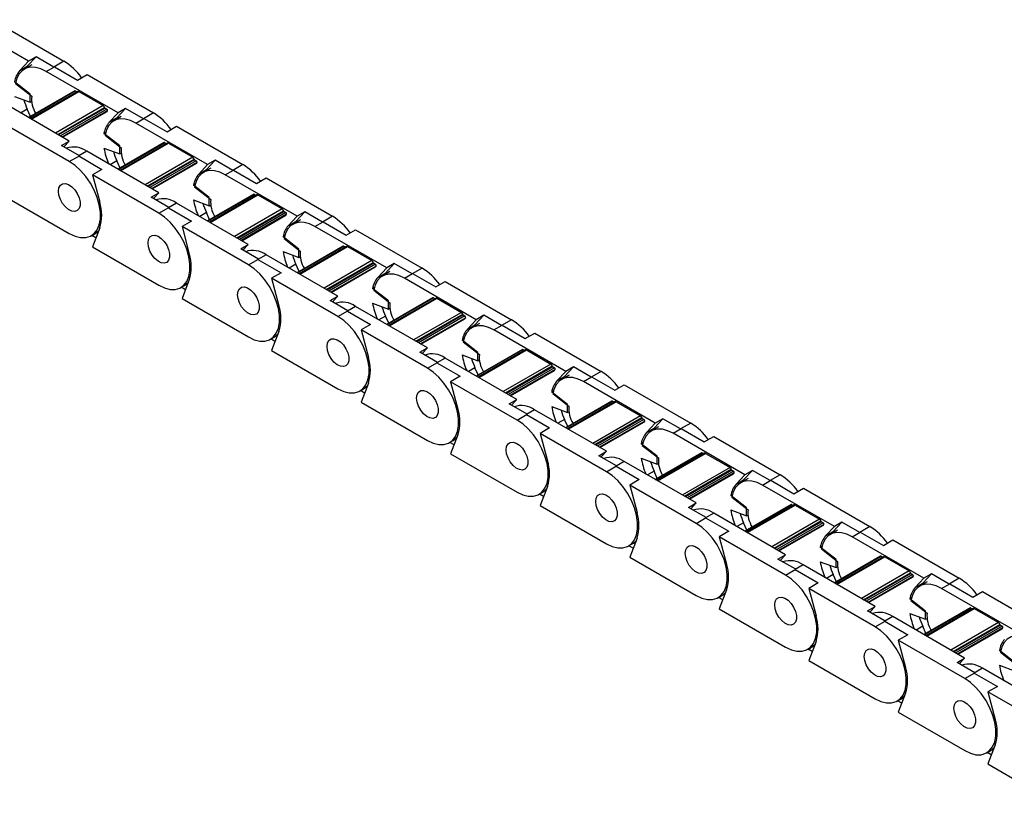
# Model space of a CAD drawing. Header units: millimetres. Extents: x 19 to 819, y 19 to 629.
# Tile 4 of 6: x 666 to 743, y 503 to 564. Entities that reach past the tile are written whole.
import ezdxf

# ---------------------------------------------------------------- set-up
doc = ezdxf.new("R2010")
doc.units = ezdxf.units.MM
doc.header["$LTSCALE"] = 3

msp = doc.modelspace()

# ---------------------------------------------------------------- linework, layer by layer
for p, q in [((666.227, 560.482), (660.613, 563.723)), ((663.802, 563.474), (668.992, 560.477)), ((665.537, 559.742), (666.227, 560.482)), ((666.131, 560.085), (666.821, 560.825)), ((666.821, 560.825), (666.227, 560.482)), ((668.208, 560.024), (666.821, 560.825)), ((668.992, 560.477), (668.208, 560.024)), ((665.537, 559.742), (666.131, 560.085)), ((666.483, 560.195), (665.889, 559.852)), ((667.614, 559.681), (668.25, 560.049)), ((673.227, 556.441), (667.614, 559.681)), ((668.25, 560.049), (670.06, 559.004)), ((666.362, 557.905), (665.127, 558.869)), ((670.06, 559.004), (670.802, 559.433)), ((670.802, 559.433), (675.993, 556.436)), ((665.211, 558.74), (666.475, 557.753)), ((669.838, 558.155), (666.23, 556.072)), ((666.256, 556.057), (669.883, 558.151)), ((670.084, 558.121), (666.382, 555.984)), ((666.426, 555.959), (670.159, 558.114)), ((669.883, 558.151), (670.009, 558.078)), ((670.159, 558.114), (672.068, 557.012)), ((669.409, 554.236), (663.795, 557.477)), ((665.127, 557.73), (666.362, 557.269)), ((666.362, 557.269), (666.362, 557.905)), ((666.362, 557.269), (666.47, 557.331)), ((666.131, 556.727), (665.613, 556.428)), ((666.385, 556.162), (666.131, 556.727)), ((672.068, 557.012), (668.335, 554.856)), ((668.508, 554.756), (672.169, 556.87)), ((672.21, 556.807), (668.583, 554.713)), ((672.344, 556.73), (668.717, 554.636)), ((672.403, 556.594), (668.864, 554.551)), ((672.21, 556.807), (672.344, 556.73)), ((673.131, 556.044), (673.821, 556.784)), ((673.821, 556.784), (673.227, 556.441)), ((675.208, 555.983), (673.821, 556.784)), ((668.896, 554.533), (672.336, 556.519)), ((672.537, 555.701), (673.227, 556.441)), ((672.537, 555.701), (673.131, 556.044)), ((673.483, 556.154), (672.889, 555.811)), ((674.614, 555.64), (675.25, 556.008)), ((675.993, 556.436), (675.208, 555.983)), ((675.25, 556.008), (677.06, 554.963)), ((669.417, 552.64), (664.226, 555.636)), ((680.228, 552.399), (674.614, 555.64)), ((677.06, 554.963), (677.803, 555.391)), ((677.803, 555.391), (682.993, 552.395)), ((672.255, 554.902), (672.127, 554.828)), ((673.362, 553.864), (672.127, 554.828)), ((672.211, 554.699), (673.475, 553.712)), ((668.815, 553.893), (669.409, 554.236)), ((670.202, 553.093), (668.815, 553.893)), ((668.993, 553.791), (669.409, 554.236)), ((672.127, 553.689), (673.362, 553.228)), ((676.839, 554.114), (673.23, 552.031)), ((673.256, 552.015), (676.884, 554.109)), ((673.362, 553.228), (673.362, 553.864)), ((677.085, 554.08), (673.382, 551.943)), ((673.426, 551.917), (677.16, 554.073)), ((676.884, 554.109), (677.01, 554.037)), ((677.16, 554.073), (679.069, 552.971)), ((669.417, 552.64), (670.202, 553.093)), ((670.796, 553.436), (670.159, 553.069)), ((670.159, 553.069), (671.969, 552.024)), ((676.409, 550.195), (670.796, 553.436)), ((673.362, 553.228), (673.47, 553.29)), ((679.069, 552.971), (675.335, 550.815)), ((675.509, 550.715), (679.169, 552.828)), ((679.211, 552.766), (675.583, 550.672)), ((679.211, 552.766), (679.345, 552.689)), ((680.132, 552.003), (680.822, 552.742)), ((680.822, 552.742), (680.228, 552.399)), ((682.208, 551.942), (680.822, 552.742)), ((671.969, 552.024), (671.226, 551.595)), ((673.131, 552.686), (672.613, 552.387)), ((673.385, 552.12), (673.131, 552.686)), ((679.345, 552.689), (675.717, 550.595)), ((679.403, 552.552), (675.865, 550.51)), ((675.896, 550.492), (679.336, 552.478)), ((679.538, 551.66), (680.228, 552.399)), ((679.538, 551.66), (680.132, 552.003)), ((680.483, 552.113), (679.889, 551.77)), ((681.614, 551.599), (682.251, 551.966)), ((682.993, 552.395), (682.208, 551.942)), ((682.251, 551.966), (684.06, 550.922)), ((676.417, 548.599), (671.226, 551.595)), ((671.226, 551.595), (671.799, 549.449)), ((687.228, 548.358), (681.614, 551.599)), ((684.06, 550.922), (684.803, 551.35)), ((684.803, 551.35), (689.994, 548.354)), ((679.255, 550.86), (679.128, 550.787)), ((680.363, 549.823), (679.128, 550.787)), ((679.212, 550.658), (680.476, 549.671)), ((664.226, 550.002), (669.417, 547.006)), ((675.815, 549.852), (676.409, 550.195)), ((677.202, 549.052), (675.815, 549.852)), ((675.994, 549.749), (676.409, 550.195)), ((679.128, 549.648), (680.363, 549.186)), ((683.839, 550.073), (680.23, 547.989)), ((680.257, 547.974), (683.884, 550.068)), ((680.363, 549.186), (680.363, 549.823)), ((684.085, 550.039), (680.382, 547.902)), ((680.426, 547.876), (684.16, 550.031)), ((683.884, 550.068), (684.01, 549.996)), ((684.16, 550.031), (686.069, 548.929)), ((676.417, 548.599), (677.202, 549.052)), ((677.796, 549.395), (677.16, 549.027)), ((677.16, 549.027), (678.969, 547.983)), ((683.41, 546.154), (677.796, 549.395)), ((680.363, 549.186), (680.47, 549.249)), ((686.069, 548.929), (682.336, 546.774)), ((680.132, 548.645), (679.614, 548.345)), ((680.386, 548.079), (680.132, 548.645)), ((682.509, 546.674), (686.17, 548.787)), ((686.211, 548.725), (682.584, 546.631)), ((686.345, 548.648), (682.718, 546.554)), ((686.403, 548.511), (682.865, 546.468)), ((682.896, 546.45), (686.336, 548.436)), ((686.211, 548.725), (686.345, 548.648)), ((686.538, 547.619), (687.228, 548.358)), ((687.132, 547.961), (687.822, 548.701)), ((687.822, 548.701), (687.228, 548.358)), ((689.209, 547.901), (687.822, 548.701)), ((689.994, 548.354), (689.209, 547.901)), ((671.799, 547.447), (671.226, 545.961)), ((678.969, 547.983), (678.227, 547.554)), ((683.417, 544.557), (678.227, 547.554)), ((678.227, 547.554), (678.799, 545.408)), ((686.538, 547.619), (687.132, 547.961)), ((687.484, 548.071), (686.89, 547.729)), ((688.615, 547.558), (689.251, 547.925)), ((694.229, 544.317), (688.615, 547.558)), ((689.251, 547.925), (691.061, 546.88)), ((671.142, 546.835), (671.417, 546.994)), ((671.497, 546.662), (671.17, 546.851)), ((686.255, 546.819), (686.128, 546.746)), ((687.363, 545.781), (686.128, 546.746)), ((686.212, 546.617), (687.476, 545.63)), ((691.061, 546.88), (691.803, 547.309)), ((691.803, 547.309), (696.994, 544.313)), ((671.226, 545.961), (676.417, 542.965)), ((682.816, 545.811), (683.41, 546.154)), ((684.202, 545.011), (682.816, 545.811)), ((682.994, 545.708), (683.41, 546.154)), ((690.839, 546.031), (687.231, 543.948)), ((687.257, 543.933), (690.884, 546.027)), ((687.363, 545.145), (687.363, 545.781)), ((691.085, 545.998), (687.383, 543.86)), ((687.427, 543.835), (691.16, 545.99)), ((690.884, 546.027), (691.01, 545.954)), ((691.16, 545.99), (693.069, 544.888)), ((683.417, 544.557), (684.202, 545.011)), ((684.796, 545.353), (684.16, 544.986)), ((690.41, 542.113), (684.796, 545.353)), ((686.128, 545.607), (687.363, 545.145)), ((687.363, 545.145), (687.471, 545.207)), ((684.16, 544.986), (685.97, 543.941)), ((687.132, 544.603), (686.614, 544.304)), ((687.386, 544.038), (687.132, 544.603)), ((693.069, 544.888), (689.336, 542.733)), ((689.509, 542.633), (693.17, 544.746)), ((693.212, 544.684), (689.584, 542.59)), ((693.345, 544.606), (689.718, 542.512)), ((693.404, 544.47), (689.865, 542.427)), ((689.897, 542.409), (693.337, 544.395)), ((693.212, 544.684), (693.345, 544.606)), ((693.538, 543.577), (694.229, 544.317)), ((694.132, 543.92), (694.823, 544.66)), ((694.823, 544.66), (694.229, 544.317)), ((696.209, 543.859), (694.823, 544.66)), ((696.994, 544.313), (696.209, 543.859)), ((685.97, 543.941), (685.227, 543.513)), ((690.418, 540.516), (685.227, 543.513)), ((685.227, 543.513), (685.8, 541.366)), ((693.538, 543.577), (694.132, 543.92)), ((694.484, 544.03), (693.89, 543.687)), ((695.615, 543.517), (696.251, 543.884)), ((701.229, 540.276), (695.615, 543.517)), ((696.251, 543.884), (698.061, 542.839)), ((678.142, 542.794), (678.418, 542.953)), ((678.497, 542.621), (678.17, 542.81)), ((678.799, 543.405), (678.227, 541.92)), ((693.256, 542.778), (693.128, 542.704)), ((694.363, 541.74), (693.128, 542.704)), ((698.061, 542.839), (698.804, 543.268)), ((698.804, 543.268), (703.994, 540.271)), ((689.816, 541.77), (690.41, 542.113)), ((689.994, 541.667), (690.41, 542.113)), ((693.213, 542.576), (694.476, 541.589)), ((697.84, 541.99), (694.231, 539.907)), ((694.257, 539.892), (697.885, 541.986)), ((698.086, 541.956), (694.383, 539.819)), ((694.427, 539.794), (698.161, 541.949)), ((697.885, 541.986), (698.011, 541.913)), ((698.161, 541.949), (700.07, 540.847)), ((678.227, 541.92), (683.417, 538.923)), ((691.203, 540.969), (689.816, 541.77)), ((691.797, 541.312), (691.16, 540.945)), ((697.411, 538.071), (691.797, 541.312)), ((693.128, 541.565), (694.363, 541.104)), ((694.363, 541.104), (694.363, 541.74)), ((694.363, 541.104), (694.471, 541.166)), ((690.418, 540.516), (691.203, 540.969)), ((691.16, 540.945), (692.97, 539.9)), ((694.132, 540.562), (693.614, 540.263)), ((694.386, 539.997), (694.132, 540.562)), ((700.07, 540.847), (696.336, 538.692)), ((696.51, 538.591), (700.17, 540.705)), ((700.212, 540.642), (696.584, 538.548)), ((700.346, 540.565), (696.718, 538.471)), ((700.404, 540.429), (696.866, 538.386)), ((700.212, 540.642), (700.346, 540.565)), ((701.133, 539.879), (701.823, 540.619)), ((701.823, 540.619), (701.229, 540.276)), ((703.209, 539.818), (701.823, 540.619)), ((692.97, 539.9), (692.228, 539.472)), ((696.897, 538.368), (700.337, 540.354)), ((700.539, 539.536), (701.229, 540.276)), ((700.539, 539.536), (701.133, 539.879)), ((701.484, 539.989), (700.891, 539.646)), ((702.615, 539.475), (703.252, 539.843)), ((703.994, 540.271), (703.209, 539.818)), ((703.252, 539.843), (705.062, 538.798)), ((685.142, 538.753), (685.418, 538.912)), ((685.8, 539.364), (685.227, 537.879)), ((697.418, 536.475), (692.228, 539.472)), ((692.228, 539.472), (692.8, 537.325)), ((708.229, 536.235), (702.615, 539.475)), ((705.062, 538.798), (705.804, 539.227)), ((705.804, 539.227), (710.995, 536.23)), ((685.497, 538.58), (685.17, 538.769)), ((700.256, 538.737), (700.129, 538.663)), ((701.364, 537.699), (700.129, 538.663)), ((700.213, 538.534), (701.477, 537.547)), ((685.227, 537.879), (690.418, 534.882)), ((696.817, 537.729), (697.411, 538.071)), ((698.203, 536.928), (696.817, 537.729)), ((696.995, 537.626), (697.411, 538.071)), ((700.129, 537.524), (701.364, 537.063)), ((704.84, 537.949), (701.231, 535.866)), ((701.258, 535.851), (704.885, 537.945)), ((701.364, 537.063), (701.364, 537.699)), ((705.086, 537.915), (701.384, 535.778)), ((701.427, 535.753), (705.161, 537.908)), ((704.885, 537.945), (705.011, 537.872)), ((705.161, 537.908), (707.07, 536.806)), ((697.418, 536.475), (698.203, 536.928)), ((698.797, 537.271), (698.161, 536.904)), ((698.161, 536.904), (699.97, 535.859)), ((704.411, 534.03), (698.797, 537.271)), ((701.364, 537.063), (701.471, 537.125)), ((707.07, 536.806), (703.337, 534.65)), ((703.51, 534.55), (707.171, 536.664)), ((707.212, 536.601), (703.585, 534.507)), ((707.212, 536.601), (707.346, 536.524)), ((708.133, 535.838), (708.823, 536.577)), ((708.823, 536.577), (708.229, 536.235)), ((710.21, 535.777), (708.823, 536.577)), ((699.97, 535.859), (699.228, 535.43)), ((701.133, 536.521), (700.615, 536.222)), ((701.387, 535.955), (701.133, 536.521)), ((707.346, 536.524), (703.719, 534.43)), ((707.404, 536.387), (703.866, 534.345)), ((703.897, 534.327), (707.338, 536.313)), ((707.539, 535.495), (708.229, 536.235)), ((707.539, 535.495), (708.133, 535.838)), ((708.485, 535.948), (707.891, 535.605)), ((709.616, 535.434), (710.252, 535.802)), ((710.995, 536.23), (710.21, 535.777)), ((710.252, 535.802), (712.062, 534.757)), ((692.8, 535.323), (692.228, 533.837)), ((704.418, 532.434), (699.228, 535.43)), ((699.228, 535.43), (699.8, 533.284)), ((715.23, 532.193), (709.616, 535.434)), ((712.062, 534.757), (712.804, 535.185)), ((712.804, 535.185), (717.995, 532.189)), ((692.143, 534.711), (692.418, 534.871)), ((692.498, 534.539), (692.171, 534.727)), ((707.256, 534.695), (707.129, 534.622)), ((708.364, 533.658), (707.129, 534.622)), ((707.213, 534.493), (708.477, 533.506)), ((692.228, 533.837), (697.418, 530.841)), ((703.817, 533.687), (704.411, 534.03)), ((705.203, 532.887), (703.817, 533.687)), ((703.995, 533.584), (704.411, 534.03)), ((707.129, 533.483), (708.364, 533.021)), ((711.84, 533.908), (708.232, 531.825)), ((708.258, 531.809), (711.885, 533.903)), ((708.364, 533.021), (708.364, 533.658)), ((712.086, 533.874), (708.384, 531.737)), ((708.428, 531.711), (712.161, 533.867)), ((711.885, 533.903), (712.011, 533.831)), ((712.161, 533.867), (714.07, 532.764)), ((704.418, 532.434), (705.203, 532.887)), ((705.797, 533.23), (705.161, 532.862)), ((705.161, 532.862), (706.971, 531.818)), ((711.411, 529.989), (705.797, 533.23)), ((708.364, 533.021), (708.472, 533.084)), ((714.07, 532.764), (710.337, 530.609)), ((708.133, 532.48), (707.615, 532.181)), ((708.387, 531.914), (708.133, 532.48)), ((710.51, 530.509), (714.171, 532.622)), ((714.213, 532.56), (710.585, 530.466)), ((714.346, 532.483), (710.719, 530.389)), ((714.405, 532.346), (710.866, 530.304)), ((710.898, 530.285), (714.338, 532.271)), ((714.213, 532.56), (714.346, 532.483)), ((714.54, 531.454), (715.23, 532.193)), ((715.134, 531.797), (715.824, 532.536)), ((715.824, 532.536), (715.23, 532.193)), ((717.21, 531.736), (715.824, 532.536)), ((717.995, 532.189), (717.21, 531.736)), ((699.8, 531.282), (699.228, 529.796)), ((706.971, 531.818), (706.228, 531.389)), ((711.419, 528.393), (706.228, 531.389)), ((706.228, 531.389), (706.801, 529.243)), ((714.54, 531.454), (715.134, 531.797)), ((715.485, 531.907), (714.891, 531.564)), ((716.616, 531.393), (717.252, 531.76)), ((722.23, 528.152), (716.616, 531.393)), ((717.252, 531.76), (719.062, 530.716)), ((699.143, 530.67), (699.419, 530.829)), ((699.498, 530.497), (699.171, 530.686)), ((714.257, 530.654), (714.13, 530.581)), ((715.365, 529.616), (714.13, 530.581)), ((714.214, 530.452), (715.478, 529.465)), ((719.062, 530.716), (719.805, 531.144)), ((719.805, 531.144), (724.995, 528.148)), ((699.228, 529.796), (704.418, 526.8)), ((710.817, 529.646), (711.411, 529.989)), ((712.204, 528.846), (710.817, 529.646)), ((710.995, 529.543), (711.411, 529.989)), ((718.841, 529.867), (715.232, 527.783)), ((715.258, 527.768), (718.886, 529.862)), ((715.365, 528.98), (715.365, 529.616)), ((719.087, 529.833), (715.384, 527.695)), ((715.428, 527.67), (719.162, 529.825)), ((718.886, 529.862), (719.012, 529.79)), ((719.162, 529.825), (721.071, 528.723)), ((711.419, 528.393), (712.204, 528.846)), ((712.798, 529.189), (712.161, 528.821)), ((718.412, 525.948), (712.798, 529.189)), ((714.13, 529.442), (715.365, 528.98)), ((715.365, 528.98), (715.472, 529.042)), ((712.161, 528.821), (713.971, 527.776)), ((715.134, 528.438), (714.615, 528.139)), ((715.387, 527.873), (715.134, 528.438)), ((721.071, 528.723), (717.337, 526.568)), ((717.511, 526.468), (721.172, 528.581)), ((721.213, 528.519), (717.586, 526.425)), ((721.347, 528.441), (717.719, 526.347)), ((721.405, 528.305), (717.867, 526.262)), ((717.898, 526.244), (721.338, 528.23)), ((721.213, 528.519), (721.347, 528.441)), ((721.54, 527.412), (722.23, 528.152)), ((722.134, 527.755), (722.824, 528.495)), ((722.824, 528.495), (722.23, 528.152)), ((724.21, 527.695), (722.824, 528.495)), ((724.995, 528.148), (724.21, 527.695)), ((713.971, 527.776), (713.229, 527.348)), ((718.419, 524.351), (713.229, 527.348)), ((713.229, 527.348), (713.801, 525.202)), ((721.54, 527.412), (722.134, 527.755)), ((722.486, 527.865), (721.892, 527.522)), ((723.616, 527.352), (724.253, 527.719)), ((729.23, 524.111), (723.616, 527.352)), ((724.253, 527.719), (726.063, 526.674)), ((706.143, 526.629), (706.419, 526.788)), ((706.498, 526.456), (706.171, 526.645)), ((706.801, 527.24), (706.228, 525.755)), ((721.257, 526.613), (721.13, 526.54)), ((722.365, 525.575), (721.13, 526.54)), ((726.063, 526.674), (726.805, 527.103)), ((726.805, 527.103), (731.996, 524.106)), ((717.818, 525.605), (718.412, 525.948)), ((717.996, 525.502), (718.412, 525.948)), ((721.214, 526.411), (722.478, 525.424)), ((725.841, 525.825), (722.232, 523.742)), ((722.259, 523.727), (725.886, 525.821)), ((726.087, 525.792), (722.385, 523.654)), ((722.429, 523.629), (726.162, 525.784)), ((725.886, 525.821), (726.012, 525.748)), ((726.162, 525.784), (728.071, 524.682)), ((706.228, 525.755), (711.419, 522.758)), ((719.204, 524.804), (717.818, 525.605)), ((719.798, 525.147), (719.162, 524.78)), ((725.412, 521.907), (719.798, 525.147)), ((721.13, 525.401), (722.365, 524.939)), ((722.365, 524.939), (722.365, 525.575)), ((722.365, 524.939), (722.473, 525.001)), ((718.419, 524.351), (719.204, 524.804)), ((719.162, 524.78), (720.971, 523.735)), ((722.134, 524.397), (721.616, 524.098)), ((722.388, 523.832), (722.134, 524.397)), ((728.071, 524.682), (724.338, 522.527)), ((724.511, 522.427), (728.172, 524.54)), ((728.213, 524.477), (724.586, 522.383)), ((728.347, 524.4), (724.72, 522.306)), ((728.405, 524.264), (724.867, 522.221)), ((728.213, 524.477), (728.347, 524.4)), ((729.134, 523.714), (729.824, 524.454)), ((729.824, 524.454), (729.23, 524.111)), ((731.211, 523.653), (729.824, 524.454)), ((720.971, 523.735), (720.229, 523.307)), ((724.898, 522.203), (728.339, 524.189)), ((728.54, 523.371), (729.23, 524.111)), ((728.54, 523.371), (729.134, 523.714)), ((729.486, 523.824), (728.892, 523.481)), ((730.617, 523.31), (731.253, 523.678)), ((731.996, 524.106), (731.211, 523.653)), ((731.253, 523.678), (733.063, 522.633)), ((713.144, 522.588), (713.419, 522.747)), ((713.801, 523.199), (713.229, 521.714)), ((725.42, 520.31), (720.229, 523.307)), ((720.229, 523.307), (720.801, 521.16)), ((736.231, 520.07), (730.617, 523.31)), ((733.063, 522.633), (733.805, 523.062)), ((733.805, 523.062), (738.996, 520.065)), ((713.499, 522.415), (713.172, 522.604)), ((728.257, 522.572), (728.13, 522.498)), ((729.365, 521.534), (728.13, 522.498)), ((728.214, 522.369), (729.478, 521.382)), ((713.229, 521.714), (718.419, 518.717)), ((724.818, 521.564), (725.412, 521.907)), ((726.204, 520.763), (724.818, 521.564)), ((724.996, 521.461), (725.412, 521.907)), ((728.13, 521.359), (729.365, 520.898)), ((732.842, 521.784), (729.233, 519.701)), ((729.259, 519.686), (732.887, 521.78)), ((729.365, 520.898), (729.365, 521.534)), ((733.087, 521.75), (729.385, 519.613)), ((729.429, 519.588), (733.162, 521.743)), ((732.887, 521.78), (733.012, 521.707)), ((733.162, 521.743), (735.072, 520.641)), ((725.42, 520.31), (726.204, 520.763)), ((726.798, 521.106), (726.162, 520.739)), ((726.162, 520.739), (727.972, 519.694)), ((732.412, 517.865), (726.798, 521.106)), ((729.365, 520.898), (729.473, 520.96)), ((735.072, 520.641), (731.338, 518.485)), ((731.511, 518.385), (735.172, 520.499)), ((735.214, 520.436), (731.586, 518.342)), ((735.214, 520.436), (735.347, 520.359)), ((736.135, 519.673), (736.825, 520.413)), ((736.825, 520.413), (736.231, 520.07)), ((738.211, 519.612), (736.825, 520.413)), ((727.972, 519.694), (727.229, 519.265)), ((729.134, 520.356), (728.616, 520.057)), ((729.388, 519.791), (729.134, 520.356)), ((735.347, 520.359), (731.72, 518.265)), ((735.406, 520.223), (731.867, 518.18)), ((731.899, 518.162), (735.339, 520.148)), ((735.541, 519.33), (736.231, 520.07)), ((735.541, 519.33), (736.135, 519.673)), ((736.486, 519.783), (735.892, 519.44)), ((737.617, 519.269), (738.254, 519.637)), ((738.996, 520.065), (738.211, 519.612)), ((738.254, 519.637), (740.063, 518.592)), ((720.801, 519.158), (720.229, 517.673)), ((732.42, 516.269), (727.229, 519.265)), ((727.229, 519.265), (727.802, 517.119)), ((743.231, 516.028), (737.617, 519.269)), ((740.063, 518.592), (740.806, 519.02)), ((740.806, 519.02), (745.996, 516.024)), ((720.144, 518.546), (720.42, 518.706)), ((720.499, 518.374), (720.172, 518.563)), ((735.258, 518.531), (735.131, 518.457)), ((736.366, 517.493), (735.131, 518.457)), ((735.215, 518.328), (736.479, 517.341)), ((720.229, 517.673), (725.42, 514.676)), ((731.818, 517.522), (732.412, 517.865)), ((733.205, 516.722), (731.818, 517.522)), ((731.996, 517.42), (732.412, 517.865)), ((735.131, 517.318), (736.366, 516.857)), ((739.842, 517.743), (736.233, 515.66)), ((736.259, 515.644), (739.887, 517.738)), ((736.366, 516.857), (736.366, 517.493)), ((740.088, 517.709), (736.385, 515.572)), ((736.429, 515.546), (740.163, 517.702)), ((739.887, 517.738), (740.013, 517.666)), ((740.163, 517.702), (742.072, 516.6)), ((732.42, 516.269), (733.205, 516.722)), ((733.799, 517.065), (733.162, 516.698)), ((733.162, 516.698), (734.972, 515.653)), ((739.413, 513.824), (733.799, 517.065)), ((736.366, 516.857), (736.473, 516.919)), ((742.072, 516.6), (738.338, 514.444)), ((736.135, 516.315), (735.616, 516.016)), ((736.389, 515.749), (736.135, 516.315)), ((738.512, 514.344), (742.173, 516.458)), ((742.214, 516.395), (738.587, 514.301)), ((742.348, 516.318), (738.72, 514.224)), ((742.406, 516.181), (738.868, 514.139)), ((738.899, 514.121), (742.339, 516.107)), ((742.214, 516.395), (742.348, 516.318)), ((727.802, 515.117), (727.229, 513.631)), ((734.972, 515.653), (734.23, 515.224)), ((739.42, 512.228), (734.23, 515.224)), ((734.23, 515.224), (734.802, 513.078)), ((727.144, 514.505), (727.42, 514.664)), ((727.5, 514.333), (727.172, 514.521)), ((742.258, 514.489), (742.131, 514.416)), ((743.366, 513.452), (742.131, 514.416)), ((742.215, 514.287), (743.479, 513.3)), ((727.229, 513.631), (732.42, 510.635)), ((738.819, 513.481), (739.413, 513.824)), ((740.205, 512.681), (738.819, 513.481)), ((738.997, 513.378), (739.413, 513.824)), ((739.42, 512.228), (740.205, 512.681)), ((740.799, 513.024), (740.163, 512.656)), ((746.413, 509.783), (740.799, 513.024)), ((742.131, 513.277), (743.366, 512.815)), ((740.163, 512.656), (741.972, 511.612)), ((741.972, 511.612), (741.23, 511.183)), ((746.421, 508.187), (741.23, 511.183)), ((741.23, 511.183), (741.802, 509.037)), ((734.145, 510.464), (734.421, 510.623)), ((734.5, 510.291), (734.173, 510.48)), ((734.802, 511.076), (734.23, 509.59)), ((734.23, 509.59), (739.42, 506.594)), ((741.145, 506.423), (741.421, 506.582)), ((741.802, 507.034), (741.23, 505.549)), ((741.5, 506.25), (741.173, 506.439)), ((741.23, 505.549), (746.421, 502.552))]:
    msp.add_line(p, q)
at = {"flags": 128}
for points in [[(667.614, 559.681), (667.19, 559.883), (666.779, 559.993), (666.394, 560.008), (666.045, 559.928), (665.745, 559.754), (665.501, 559.493), (665.321, 559.151), (665.211, 558.74)], [(666.131, 560.085), (666.058, 560), (665.995, 559.914)], [(674.614, 555.64), (674.19, 555.842), (673.78, 555.952), (673.394, 555.967), (673.046, 555.886), (672.745, 555.713), (672.501, 555.451), (672.322, 555.11), (672.211, 554.699)], [(673.131, 556.044), (673.059, 555.959), (672.996, 555.873)], [(669.417, 547.006), (669.865, 546.795), (670.298, 546.687), (670.701, 546.686), (671.06, 546.792), (671.363, 547.001), (671.6, 547.307), (671.763, 547.697), (671.846, 548.161), (671.846, 548.68), (671.763, 549.239), (671.6, 549.818), (671.363, 550.397), (671.06, 550.956), (670.701, 551.477), (670.298, 551.941), (669.865, 552.333), (669.417, 552.64)], [(680.132, 552.003), (680.059, 551.918), (679.996, 551.831)], [(681.614, 551.599), (681.191, 551.801), (680.78, 551.911), (680.395, 551.926), (680.046, 551.845), (679.746, 551.672), (679.502, 551.41), (679.322, 551.069), (679.212, 550.658)], [(668.568, 550.313), (668.606, 550.58), (668.716, 550.78), (668.888, 550.894), (669.107, 550.914), (669.353, 550.837), (669.606, 550.669), (669.841, 550.427), (670.039, 550.13), (670.181, 549.807), (670.256, 549.485), (670.256, 549.192), (670.181, 548.956), (670.039, 548.797), (669.841, 548.729), (669.606, 548.759), (669.353, 548.882), (669.107, 549.09), (668.888, 549.362), (668.716, 549.676), (668.606, 550.002), (668.568, 550.313)], [(668.568, 550.313), (668.606, 550.58), (668.716, 550.78), (668.888, 550.894), (669.107, 550.914), (669.353, 550.837), (669.606, 550.669), (669.841, 550.427), (670.039, 550.13), (670.181, 549.807), (670.256, 549.485), (670.256, 549.192), (670.181, 548.956), (670.039, 548.797), (669.841, 548.729), (669.606, 548.759), (669.353, 548.882), (669.107, 549.09), (668.888, 549.362), (668.716, 549.676), (668.606, 550.002), (668.568, 550.313)], [(676.417, 542.965), (676.865, 542.754), (677.298, 542.646), (677.701, 542.645), (678.061, 542.751), (678.364, 542.96), (678.601, 543.265), (678.763, 543.656), (678.846, 544.119), (678.846, 544.639), (678.763, 545.198), (678.601, 545.777), (678.364, 546.355), (678.061, 546.915), (677.701, 547.435), (677.298, 547.9), (676.865, 548.292), (676.417, 548.599)], [(688.615, 547.558), (688.191, 547.76), (687.78, 547.87), (687.395, 547.885), (687.047, 547.804), (686.746, 547.63), (686.502, 547.369), (686.322, 547.028), (686.212, 546.617)], [(687.132, 547.961), (687.059, 547.877), (686.996, 547.79)], [(671.417, 546.994), (671.527, 547.066), (671.722, 547.247)], [(675.569, 546.271), (675.606, 546.539), (675.716, 546.738), (675.888, 546.853), (676.107, 546.873), (676.354, 546.795), (676.606, 546.628), (676.841, 546.385), (677.039, 546.089), (677.182, 545.765), (677.256, 545.443), (677.256, 545.151), (677.182, 544.915), (677.039, 544.756), (676.841, 544.688), (676.606, 544.717), (676.354, 544.841), (676.107, 545.048), (675.888, 545.321), (675.716, 545.634), (675.606, 545.961), (675.569, 546.271)], [(675.569, 546.271), (675.606, 546.539), (675.716, 546.738), (675.888, 546.853), (676.107, 546.873), (676.354, 546.795), (676.606, 546.628), (676.841, 546.385), (677.039, 546.089), (677.182, 545.765), (677.256, 545.443), (677.256, 545.151), (677.182, 544.915), (677.039, 544.756), (676.841, 544.688), (676.606, 544.717), (676.354, 544.841), (676.107, 545.048), (675.888, 545.321), (675.716, 545.634), (675.606, 545.961), (675.569, 546.271)], [(683.417, 538.923), (683.866, 538.713), (684.299, 538.605), (684.702, 538.604), (685.061, 538.71), (685.364, 538.919), (685.601, 539.224), (685.764, 539.615), (685.847, 540.078), (685.847, 540.598), (685.764, 541.157), (685.601, 541.735), (685.364, 542.314), (685.061, 542.873), (684.702, 543.394), (684.299, 543.859), (683.866, 544.251), (683.417, 544.557)], [(695.615, 543.517), (695.191, 543.718), (694.781, 543.828), (694.395, 543.843), (694.047, 543.763), (693.746, 543.589), (693.502, 543.328), (693.323, 542.986), (693.213, 542.576)], [(694.132, 543.92), (694.06, 543.835), (693.997, 543.749)], [(678.418, 542.953), (678.528, 543.025), (678.722, 543.206)], [(682.569, 542.23), (682.607, 542.497), (682.716, 542.697), (682.888, 542.812), (683.107, 542.831), (683.354, 542.754), (683.606, 542.587), (683.842, 542.344), (684.039, 542.048), (684.182, 541.724), (684.256, 541.402), (684.256, 541.11), (684.182, 540.874), (684.039, 540.715), (683.842, 540.647), (683.606, 540.676), (683.354, 540.8), (683.107, 541.007), (682.888, 541.28), (682.716, 541.593), (682.607, 541.92), (682.569, 542.23)], [(682.569, 542.23), (682.607, 542.497), (682.716, 542.697), (682.888, 542.812), (683.107, 542.831), (683.354, 542.754), (683.606, 542.587), (683.842, 542.344), (684.039, 542.048), (684.182, 541.724), (684.256, 541.402), (684.256, 541.11), (684.182, 540.874), (684.039, 540.715), (683.842, 540.647), (683.606, 540.676), (683.354, 540.8), (683.107, 541.007), (682.888, 541.28), (682.716, 541.593), (682.607, 541.92), (682.569, 542.23)], [(690.418, 534.882), (690.866, 534.671), (691.299, 534.564), (691.702, 534.563), (692.061, 534.669), (692.365, 534.878), (692.602, 535.183), (692.764, 535.574), (692.847, 536.037), (692.847, 536.557), (692.764, 537.116), (692.602, 537.694), (692.365, 538.273), (692.061, 538.832), (691.702, 539.353), (691.299, 539.817), (690.866, 540.21), (690.418, 540.516)], [(702.615, 539.475), (702.192, 539.677), (701.781, 539.787), (701.396, 539.802), (701.047, 539.722), (700.747, 539.548), (700.503, 539.286), (700.323, 538.945), (700.213, 538.534)], [(701.133, 539.879), (701.06, 539.794), (700.997, 539.708)], [(685.418, 538.912), (685.528, 538.984), (685.723, 539.165)], [(689.569, 538.189), (689.607, 538.456), (689.717, 538.656), (689.889, 538.771), (690.108, 538.79), (690.354, 538.713), (690.607, 538.545), (690.842, 538.303), (691.04, 538.007), (691.182, 537.683), (691.257, 537.361), (691.257, 537.069), (691.182, 536.833), (691.04, 536.674), (690.842, 536.606), (690.607, 536.635), (690.354, 536.759), (690.108, 536.966), (689.889, 537.239), (689.717, 537.552), (689.607, 537.878), (689.569, 538.189)], [(689.569, 538.189), (689.607, 538.456), (689.717, 538.656), (689.889, 538.771), (690.108, 538.79), (690.354, 538.713), (690.607, 538.545), (690.842, 538.303), (691.04, 538.007), (691.182, 537.683), (691.257, 537.361), (691.257, 537.069), (691.182, 536.833), (691.04, 536.674), (690.842, 536.606), (690.607, 536.635), (690.354, 536.759), (690.108, 536.966), (689.889, 537.239), (689.717, 537.552), (689.607, 537.878), (689.569, 538.189)], [(697.418, 530.841), (697.866, 530.63), (698.299, 530.522), (698.702, 530.521), (699.062, 530.627), (699.365, 530.836), (699.602, 531.142), (699.765, 531.533), (699.847, 531.996), (699.847, 532.516), (699.765, 533.074), (699.602, 533.653), (699.365, 534.232), (699.062, 534.791), (698.702, 535.312), (698.299, 535.776), (697.866, 536.168), (697.418, 536.475)], [(708.133, 535.838), (708.061, 535.753), (707.998, 535.666)], [(692.418, 534.871), (692.528, 534.943), (692.723, 535.124)], [(709.616, 535.434), (709.192, 535.636), (708.781, 535.746), (708.396, 535.761), (708.048, 535.68), (707.747, 535.507), (707.503, 535.245), (707.323, 534.904), (707.213, 534.493)], [(696.57, 534.148), (696.607, 534.415), (696.717, 534.615), (696.889, 534.729), (697.108, 534.749), (697.355, 534.672), (697.607, 534.504), (697.842, 534.262), (698.04, 533.965), (698.183, 533.642), (698.257, 533.32), (698.257, 533.028), (698.183, 532.792), (698.04, 532.632), (697.842, 532.564), (697.607, 532.594), (697.355, 532.717), (697.108, 532.925), (696.889, 533.197), (696.717, 533.511), (696.607, 533.837), (696.57, 534.148)], [(696.57, 534.148), (696.607, 534.415), (696.717, 534.615), (696.889, 534.729), (697.108, 534.749), (697.355, 534.672), (697.607, 534.504), (697.842, 534.262), (698.04, 533.965), (698.183, 533.642), (698.257, 533.32), (698.257, 533.028), (698.183, 532.792), (698.04, 532.632), (697.842, 532.564), (697.607, 532.594), (697.355, 532.717), (697.108, 532.925), (696.889, 533.197), (696.717, 533.511), (696.607, 533.837), (696.57, 534.148)], [(704.418, 526.8), (704.867, 526.589), (705.3, 526.481), (705.703, 526.48), (706.062, 526.586), (706.365, 526.795), (706.602, 527.1), (706.765, 527.491), (706.848, 527.955), (706.848, 528.474), (706.765, 529.033), (706.602, 529.612), (706.365, 530.191), (706.062, 530.75), (705.703, 531.27), (705.3, 531.735), (704.867, 532.127), (704.418, 532.434)], [(716.616, 531.393), (716.192, 531.595), (715.782, 531.705), (715.396, 531.72), (715.048, 531.639), (714.747, 531.465), (714.503, 531.204), (714.324, 530.863), (714.214, 530.452)], [(715.134, 531.797), (715.061, 531.712), (714.998, 531.625)], [(699.419, 530.829), (699.529, 530.901), (699.724, 531.083)], [(703.57, 530.107), (703.608, 530.374), (703.717, 530.573), (703.889, 530.688), (704.108, 530.708), (704.355, 530.63), (704.607, 530.463), (704.843, 530.22), (705.041, 529.924), (705.183, 529.601), (705.258, 529.278), (705.258, 528.986), (705.183, 528.75), (705.041, 528.591), (704.843, 528.523), (704.607, 528.552), (704.355, 528.676), (704.108, 528.884), (703.889, 529.156), (703.717, 529.47), (703.608, 529.796), (703.57, 530.107)], [(703.57, 530.107), (703.608, 530.374), (703.717, 530.573), (703.889, 530.688), (704.108, 530.708), (704.355, 530.63), (704.607, 530.463), (704.843, 530.22), (705.041, 529.924), (705.183, 529.601), (705.258, 529.278), (705.258, 528.986), (705.183, 528.75), (705.041, 528.591), (704.843, 528.523), (704.607, 528.552), (704.355, 528.676), (704.108, 528.884), (703.889, 529.156), (703.717, 529.47), (703.608, 529.796), (703.57, 530.107)], [(711.419, 522.758), (711.867, 522.548), (712.3, 522.44), (712.703, 522.439), (713.062, 522.545), (713.366, 522.754), (713.603, 523.059), (713.765, 523.45), (713.848, 523.913), (713.848, 524.433), (713.765, 524.992), (713.603, 525.571), (713.366, 526.149), (713.062, 526.709), (712.703, 527.229), (712.3, 527.694), (711.867, 528.086), (711.419, 528.393)], [(723.616, 527.352), (723.193, 527.553), (722.782, 527.663), (722.397, 527.678), (722.048, 527.598), (721.748, 527.424), (721.504, 527.163), (721.324, 526.821), (721.214, 526.411)], [(722.134, 527.755), (722.061, 527.671), (721.998, 527.584)], [(706.419, 526.788), (706.529, 526.86), (706.724, 527.041)], [(710.57, 526.065), (710.608, 526.332), (710.718, 526.532), (710.89, 526.647), (711.109, 526.667), (711.355, 526.589), (711.608, 526.422), (711.843, 526.179), (712.041, 525.883), (712.183, 525.559), (712.258, 525.237), (712.258, 524.945), (712.183, 524.709), (712.041, 524.55), (711.843, 524.482), (711.608, 524.511), (711.355, 524.635), (711.109, 524.842), (710.89, 525.115), (710.718, 525.428), (710.608, 525.755), (710.57, 526.065)], [(710.57, 526.065), (710.608, 526.332), (710.718, 526.532), (710.89, 526.647), (711.109, 526.667), (711.355, 526.589), (711.608, 526.422), (711.843, 526.179), (712.041, 525.883), (712.183, 525.559), (712.258, 525.237), (712.258, 524.945), (712.183, 524.709), (712.041, 524.55), (711.843, 524.482), (711.608, 524.511), (711.355, 524.635), (711.109, 524.842), (710.89, 525.115), (710.718, 525.428), (710.608, 525.755), (710.57, 526.065)], [(718.419, 518.717), (718.867, 518.506), (719.3, 518.399), (719.703, 518.398), (720.063, 518.504), (720.366, 518.713), (720.603, 519.018), (720.766, 519.409), (720.848, 519.872), (720.848, 520.392), (720.766, 520.951), (720.603, 521.529), (720.366, 522.108), (720.063, 522.667), (719.703, 523.188), (719.3, 523.652), (718.867, 524.045), (718.419, 524.351)], [(730.617, 523.31), (730.193, 523.512), (729.782, 523.622), (729.397, 523.637), (729.049, 523.557), (728.748, 523.383), (728.504, 523.122), (728.324, 522.78), (728.214, 522.369)], [(729.134, 523.714), (729.062, 523.629), (728.999, 523.543)], [(713.419, 522.747), (713.529, 522.819), (713.724, 523)], [(717.571, 522.024), (717.608, 522.291), (717.718, 522.491), (717.89, 522.606), (718.109, 522.625), (718.356, 522.548), (718.608, 522.381), (718.843, 522.138), (719.041, 521.842), (719.184, 521.518), (719.258, 521.196), (719.258, 520.904), (719.184, 520.668), (719.041, 520.509), (718.843, 520.441), (718.608, 520.47), (718.356, 520.594), (718.109, 520.801), (717.89, 521.074), (717.718, 521.387), (717.608, 521.714), (717.571, 522.024)], [(717.571, 522.024), (717.608, 522.291), (717.718, 522.491), (717.89, 522.606), (718.109, 522.625), (718.356, 522.548), (718.608, 522.381), (718.843, 522.138), (719.041, 521.842), (719.184, 521.518), (719.258, 521.196), (719.258, 520.904), (719.184, 520.668), (719.041, 520.509), (718.843, 520.441), (718.608, 520.47), (718.356, 520.594), (718.109, 520.801), (717.89, 521.074), (717.718, 521.387), (717.608, 521.714), (717.571, 522.024)], [(725.42, 514.676), (725.868, 514.465), (726.301, 514.358), (726.704, 514.357), (727.063, 514.462), (727.366, 514.672), (727.603, 514.977), (727.766, 515.368), (727.849, 515.831), (727.849, 516.351), (727.766, 516.909), (727.603, 517.488), (727.366, 518.067), (727.063, 518.626), (726.704, 519.147), (726.301, 519.611), (725.868, 520.003), (725.42, 520.31)], [(736.135, 519.673), (736.062, 519.588), (735.999, 519.502)], [(720.42, 518.706), (720.53, 518.778), (720.725, 518.959)], [(737.617, 519.269), (737.194, 519.471), (736.783, 519.581), (736.397, 519.596), (736.049, 519.515), (735.748, 519.342), (735.504, 519.08), (735.325, 518.739), (735.215, 518.328)], [(724.571, 517.983), (724.609, 518.25), (724.718, 518.45), (724.891, 518.565), (725.11, 518.584), (725.356, 518.507), (725.608, 518.339), (725.844, 518.097), (726.042, 517.8), (726.184, 517.477), (726.259, 517.155), (726.259, 516.863), (726.184, 516.627), (726.042, 516.468), (725.844, 516.4), (725.608, 516.429), (725.356, 516.553), (725.11, 516.76), (724.891, 517.032), (724.718, 517.346), (724.609, 517.672), (724.571, 517.983)], [(724.571, 517.983), (724.609, 518.25), (724.718, 518.45), (724.891, 518.565), (725.11, 518.584), (725.356, 518.507), (725.608, 518.339), (725.844, 518.097), (726.042, 517.8), (726.184, 517.477), (726.259, 517.155), (726.259, 516.863), (726.184, 516.627), (726.042, 516.468), (725.844, 516.4), (725.608, 516.429), (725.356, 516.553), (725.11, 516.76), (724.891, 517.032), (724.718, 517.346), (724.609, 517.672), (724.571, 517.983)], [(732.42, 510.635), (732.868, 510.424), (733.301, 510.316), (733.704, 510.315), (734.063, 510.421), (734.367, 510.63), (734.604, 510.936), (734.766, 511.326), (734.849, 511.79), (734.849, 512.31), (734.766, 512.868), (734.604, 513.447), (734.367, 514.026), (734.063, 514.585), (733.704, 515.106), (733.301, 515.57), (732.868, 515.962), (732.42, 516.269)], [(744.618, 515.228), (744.194, 515.43), (743.783, 515.54), (743.398, 515.555), (743.049, 515.474), (742.749, 515.301), (742.505, 515.039), (742.325, 514.698), (742.215, 514.287)], [(727.42, 514.664), (727.53, 514.736), (727.725, 514.918)], [(731.571, 513.942), (731.609, 514.209), (731.719, 514.409), (731.891, 514.523), (732.11, 514.543), (732.357, 514.466), (732.609, 514.298), (732.844, 514.056), (733.042, 513.759), (733.184, 513.436), (733.259, 513.114), (733.259, 512.821), (733.184, 512.585), (733.042, 512.426), (732.844, 512.358), (732.609, 512.388), (732.357, 512.511), (732.11, 512.719), (731.891, 512.991), (731.719, 513.305), (731.609, 513.631), (731.571, 513.942)], [(731.571, 513.942), (731.609, 514.209), (731.719, 514.409), (731.891, 514.523), (732.11, 514.543), (732.357, 514.466), (732.609, 514.298), (732.844, 514.056), (733.042, 513.759), (733.184, 513.436), (733.259, 513.114), (733.259, 512.821), (733.184, 512.585), (733.042, 512.426), (732.844, 512.358), (732.609, 512.388), (732.357, 512.511), (732.11, 512.719), (731.891, 512.991), (731.719, 513.305), (731.609, 513.631), (731.571, 513.942)], [(739.42, 506.594), (739.869, 506.383), (740.302, 506.275), (740.705, 506.274), (741.064, 506.38), (741.367, 506.589), (741.604, 506.894), (741.767, 507.285), (741.849, 507.748), (741.849, 508.268), (741.767, 508.827), (741.604, 509.406), (741.367, 509.984), (741.064, 510.544), (740.705, 511.064), (740.302, 511.529), (739.869, 511.921), (739.42, 512.228)], [(734.421, 510.623), (734.53, 510.695), (734.725, 510.876)], [(738.572, 509.9), (738.609, 510.168), (738.719, 510.367), (738.891, 510.482), (739.11, 510.502), (739.357, 510.424), (739.609, 510.257), (739.845, 510.014), (740.042, 509.718), (740.185, 509.394), (740.259, 509.072), (740.259, 508.78), (740.185, 508.544), (740.042, 508.385), (739.845, 508.317), (739.609, 508.346), (739.357, 508.47), (739.11, 508.677), (738.891, 508.95), (738.719, 509.263), (738.609, 509.59), (738.572, 509.9)], [(738.572, 509.9), (738.609, 510.168), (738.719, 510.367), (738.891, 510.482), (739.11, 510.502), (739.357, 510.424), (739.609, 510.257), (739.845, 510.014), (740.042, 509.718), (740.185, 509.394), (740.259, 509.072), (740.259, 508.78), (740.185, 508.544), (740.042, 508.385), (739.845, 508.317), (739.609, 508.346), (739.357, 508.47), (739.11, 508.677), (738.891, 508.95), (738.719, 509.263), (738.609, 509.59), (738.572, 509.9)], [(741.421, 506.582), (741.531, 506.654), (741.726, 506.835)]]:
    msp.add_lwpolyline(points, dxfattribs=at)
for centre, radius, start, end in [((666.506, 556.436), 4.745, 35.40882, 58.39982), ((666.846, 558.595), 1.74, 138.75527, 170.92068), ((669.857, 558.116), 0.0435, 52.99098, 115.69856), ((670.115, 558.055), 0.0737, 53.57906, 115.11048), ((671.323, 559.068), 5.695, 196.44001, 204.27082), ((668.654, 557.549), 2.189, 174.64923, 211.7582), ((671.941, 556.815), 0.235, 13.5615, 57.08689), ((672.262, 556.886), 0.094, 190.06348, 237.07143), ((672.251, 556.662), 0.167, 300.7196, 335.6865), ((672.282, 556.623), 0.124, 346.40708, 59.8967), ((673.506, 552.395), 4.745, 35.40882, 58.39982), ((673.846, 554.553), 1.74, 138.75527, 170.92068), ((669.772, 552.024), 1.744, 54.07185, 109.15823), ((677.338, 554.544), 5.281, 189.31462, 203.24335), ((675.655, 553.508), 2.189, 174.64923, 211.7582), ((676.857, 554.075), 0.0435, 52.99098, 115.69856), ((677.116, 554.013), 0.0737, 53.57906, 115.11048), ((678.323, 555.027), 5.695, 196.44001, 204.27082), ((678.941, 552.773), 0.235, 13.5615, 57.08689), ((679.262, 552.845), 0.094, 190.06348, 237.07143), ((679.251, 552.621), 0.167, 300.7196, 335.6865), ((679.282, 552.581), 0.124, 346.40708, 59.8967), ((680.507, 548.353), 4.745, 35.40882, 58.39982), ((680.846, 550.512), 1.74, 138.75527, 170.92068), ((676.773, 547.983), 1.744, 54.07185, 109.15823), ((684.339, 550.503), 5.281, 189.31462, 203.24335), ((682.655, 549.467), 2.189, 174.64923, 211.7582), ((683.858, 550.034), 0.0435, 52.99098, 115.69856), ((684.116, 549.972), 0.0737, 53.57906, 115.11048), ((668.622, 548.448), 3.331, 342.50572, 17.49428), ((685.324, 550.986), 5.695, 196.44001, 204.27082), ((685.941, 548.732), 0.235, 13.5615, 57.08689), ((686.262, 548.804), 0.094, 190.06348, 237.07143), ((686.251, 548.58), 0.167, 300.7196, 335.6865), ((686.283, 548.54), 0.124, 346.40708, 59.8967), ((687.507, 544.312), 4.745, 35.40882, 58.39982), ((687.847, 546.471), 1.74, 138.75527, 170.92068), ((690.858, 545.992), 0.0435, 52.99098, 115.69856), ((691.117, 545.931), 0.0737, 53.57906, 115.11048), ((675.623, 544.406), 3.331, 342.50572, 17.49428), ((683.773, 543.942), 1.744, 54.07185, 109.15823), ((691.339, 546.461), 5.281, 189.31462, 203.24335), ((692.324, 546.944), 5.695, 196.44001, 204.27082), ((689.655, 545.426), 2.189, 174.64923, 211.7582), ((692.942, 544.691), 0.235, 13.5615, 57.08689), ((693.263, 544.762), 0.094, 190.06348, 237.07143), ((693.252, 544.539), 0.167, 300.7196, 335.6865), ((693.283, 544.499), 0.124, 346.40708, 59.8967), ((694.507, 540.271), 4.745, 35.40882, 58.39982), ((694.847, 542.43), 1.74, 138.75527, 170.92068), ((697.859, 541.951), 0.0435, 52.99098, 115.69856), ((698.117, 541.89), 0.0737, 53.57906, 115.11048), ((682.623, 540.365), 3.331, 342.50572, 17.49428), ((690.774, 539.9), 1.744, 54.07185, 109.15823), ((698.339, 542.42), 5.281, 189.31462, 203.24335), ((699.324, 542.903), 5.695, 196.44001, 204.27082), ((696.656, 541.384), 2.189, 174.64923, 211.7582), ((699.942, 540.65), 0.235, 13.5615, 57.08689), ((700.263, 540.721), 0.094, 190.06348, 237.07143), ((700.252, 540.497), 0.167, 300.7196, 335.6865), ((700.283, 540.458), 0.124, 346.40708, 59.8967), ((701.508, 536.23), 4.745, 35.40882, 58.39982), ((701.847, 538.389), 1.74, 138.75527, 170.92068), ((689.623, 536.324), 3.331, 342.50572, 17.49428), ((697.774, 535.859), 1.744, 54.07185, 109.15823), ((705.34, 538.379), 5.281, 189.31462, 203.24335), ((703.656, 537.343), 2.189, 174.64923, 211.7582), ((704.859, 537.91), 0.0435, 52.99098, 115.69856), ((705.117, 537.849), 0.0737, 53.57906, 115.11048), ((706.325, 538.862), 5.695, 196.44001, 204.27082), ((706.943, 536.609), 0.235, 13.5615, 57.08689), ((707.263, 536.68), 0.094, 190.06348, 237.07143), ((707.252, 536.456), 0.167, 300.7196, 335.6865), ((707.284, 536.417), 0.124, 346.40708, 59.8967), ((708.508, 532.189), 4.745, 35.40882, 58.39982), ((708.848, 534.347), 1.74, 138.75527, 170.92068), ((704.774, 531.818), 1.744, 54.07185, 109.15823), ((712.34, 534.338), 5.281, 189.31462, 203.24335), ((710.657, 533.302), 2.189, 174.64923, 211.7582), ((711.859, 533.869), 0.0435, 52.99098, 115.69856), ((712.118, 533.807), 0.0737, 53.57906, 115.11048), ((696.624, 532.283), 3.331, 342.50572, 17.49428), ((713.325, 534.821), 5.695, 196.44001, 204.27082), ((713.943, 532.567), 0.235, 13.5615, 57.08689), ((714.264, 532.639), 0.094, 190.06348, 237.07143), ((714.253, 532.415), 0.167, 300.7196, 335.6865), ((714.284, 532.375), 0.124, 346.40708, 59.8967), ((715.509, 528.147), 4.745, 35.40882, 58.39982), ((715.848, 530.306), 1.74, 138.75527, 170.92068), ((718.86, 529.827), 0.0435, 52.99098, 115.69856), ((719.118, 529.766), 0.0737, 53.57906, 115.11048), ((703.624, 528.242), 3.331, 342.50572, 17.49428), ((711.775, 527.777), 1.744, 54.07185, 109.15823), ((719.341, 530.296), 5.281, 189.31462, 203.24335), ((720.326, 530.78), 5.695, 196.44001, 204.27082), ((717.657, 529.261), 2.189, 174.64923, 211.7582), ((720.943, 528.526), 0.235, 13.5615, 57.08689), ((721.264, 528.598), 0.094, 190.06348, 237.07143), ((721.253, 528.374), 0.167, 300.7196, 335.6865), ((721.285, 528.334), 0.124, 346.40708, 59.8967), ((722.509, 524.106), 4.745, 35.40882, 58.39982), ((722.849, 526.265), 1.74, 138.75527, 170.92068), ((725.86, 525.786), 0.0435, 52.99098, 115.69856), ((726.118, 525.725), 0.0737, 53.57906, 115.11048), ((710.624, 524.2), 3.331, 342.50572, 17.49428), ((718.775, 523.736), 1.744, 54.07185, 109.15823), ((726.341, 526.255), 5.281, 189.31462, 203.24335), ((727.326, 526.738), 5.695, 196.44001, 204.27082), ((724.657, 525.22), 2.189, 174.64923, 211.7582), ((727.944, 524.485), 0.235, 13.5615, 57.08689), ((728.264, 524.556), 0.094, 190.06348, 237.07143), ((728.253, 524.332), 0.167, 300.7196, 335.6865), ((728.285, 524.293), 0.124, 346.40708, 59.8967), ((729.509, 520.065), 4.745, 35.40882, 58.39982), ((729.849, 522.224), 1.74, 138.75527, 170.92068), ((717.625, 520.159), 3.331, 342.50572, 17.49428), ((725.775, 519.694), 1.744, 54.07185, 109.15823), ((733.341, 522.214), 5.281, 189.31462, 203.24335), ((731.658, 521.178), 2.189, 174.64923, 211.7582), ((732.86, 521.745), 0.0435, 52.99098, 115.69856), ((733.119, 521.684), 0.0737, 53.57906, 115.11048), ((734.326, 522.697), 5.695, 196.44001, 204.27082), ((734.944, 520.444), 0.235, 13.5615, 57.08689), ((735.265, 520.515), 0.094, 190.06348, 237.07143), ((735.254, 520.291), 0.167, 300.7196, 335.6865), ((735.285, 520.252), 0.124, 346.40708, 59.8967), ((736.51, 516.024), 4.745, 35.40882, 58.39982), ((736.849, 518.183), 1.74, 138.75527, 170.92068), ((732.776, 515.653), 1.744, 54.07185, 109.15823), ((740.342, 518.173), 5.281, 189.31462, 203.24335), ((738.658, 517.137), 2.189, 174.64923, 211.7582), ((739.861, 517.704), 0.0435, 52.99098, 115.69856), ((740.119, 517.642), 0.0737, 53.57906, 115.11048), ((724.625, 516.118), 3.331, 342.50572, 17.49428), ((741.327, 518.656), 5.695, 196.44001, 204.27082), ((741.944, 516.402), 0.235, 13.5615, 57.08689), ((742.265, 516.474), 0.094, 190.06348, 237.07143), ((742.254, 516.25), 0.167, 300.7196, 335.6865), ((742.286, 516.211), 0.124, 346.40708, 59.8967), ((743.85, 514.141), 1.74, 138.75527, 170.92068), ((731.626, 512.077), 3.331, 342.50572, 17.49428), ((739.776, 511.612), 1.744, 54.07185, 109.15823), ((747.342, 514.132), 5.281, 189.31462, 203.24335), ((738.626, 508.035), 3.331, 342.50572, 17.49428)]:
    msp.add_arc(centre, radius, start, end)

doc.saveas('drawing.dxf')
